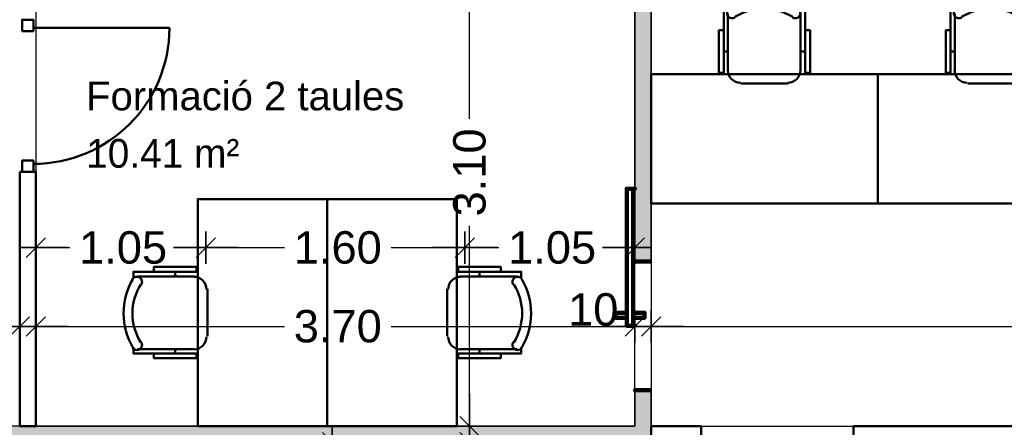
# Model space of a CAD drawing. Header units: metres. Extents: x -1 to 442, y -6 to 31.
# Tile 15 of 24: x 409.7 to 415.78, y 18.21 to 20.72. Entities that reach past the tile are written whole.
import ezdxf

# ---------------------------------------------------------------- set-up
doc = ezdxf.new("R2010")
doc.units = ezdxf.units.M
doc.header["$PDMODE"] = 65
doc.linetypes.add('CONTINUA', pattern=[0])
for name, color, linetype, lineweight in [('3D P2 MURS NOUS', 7, 'CONTINUA', 25), ('P2 COTES', 7, 'CONTINUA', 25), ('P2 LOCAL', 7, 'CONTINUA', 25), ('P2 MOBLES 2D', 7, 'CONTINUA', 25)]:
    doc.layers.add(name, color=color, linetype=linetype, lineweight=lineweight)
doc.styles.add('ARIAL', font='arial.ttf')
doc.dimstyles.new('DIMSTYLE_5', dxfattribs={"dimtxt": 0.2, "dimasz": 0.2, "dimexe": 0, "dimexo": 1e-06, "dimgap": 0.1, "dimtad": 0, "dimrnd": 0.005, "dimzin": 4, "dimdsep": 46, "dimtxsty": 'ARIAL', "dimblk1": 'ALL_ML_STRICH', "dimblk2": 'ALL_ML_STRICH', "dimsah": 1, "dimcen": 0, "dimse1": 1, "dimse2": 1, "dimclrd": 2, "dimclre": 2, "dimclrt": 2, "dimadec": 0, "dimazin": 0, "dimtfac": 1, "dimtdec": 0, "dimtix": 1, "dimtmove": 2, "dimatfit": 3, "dimfxl": 0, "dimtzin": 0, "dimlwd": 0, "dimlwe": 35, "dimarcsym": 0})
doc.dimstyles.new('DIMSTYLE_7', dxfattribs={"dimtxt": 0.2, "dimasz": 0.2, "dimexe": 0, "dimexo": 1e-06, "dimgap": 0.1, "dimtad": 2, "dimdec": 0, "dimlfac": 100, "dimrnd": 0.5, "dimzin": 4, "dimdsep": 46, "dimtxsty": 'ARIAL', "dimblk1": 'ALL_ML_STRICH', "dimblk2": 'ALL_ML_STRICH', "dimsah": 1, "dimcen": 0, "dimse1": 1, "dimse2": 1, "dimclrd": 2, "dimclre": 2, "dimclrt": 2, "dimadec": 0, "dimazin": 0, "dimtfac": 1, "dimtdec": 0, "dimtix": 1, "dimtmove": 2, "dimatfit": 3, "dimfxl": 0, "dimtvp": 1.2, "dimtzin": 0, "dimlwd": 0, "dimlwe": 35, "dimarcsym": 0})

# ---------------------------------------------------------------- blocks, each defined once
blk = doc.blocks.new('OBJETO_COMPLEJO_24')
at = {"layer": 'P2 MOBLES 2D', "color": 202, "linetype": 'CONTINUA', "lineweight": 50, "transparency": 33554687}
for p, q in [((410.6573, 19.1679), (410.6573, 19.1383)), ((410.4245, 19.1383), (410.7758, 19.1383)), ((410.8562, 19.0621), (410.8562, 18.77)), ((410.7758, 18.6896), (410.4245, 18.6896)), ((410.6573, 18.6642), (410.6573, 18.6896))]:
    blk.add_line(p, q, dxfattribs=at)
blk.add_lwpolyline([(411.5971, 19.6166), (411.5971, 18.2155), (410.797, 18.2155), (410.797, 19.6166), (411.5971, 19.6166)], close=True, dxfattribs=at)
for points in [[(410.5261, 19.1679), (410.5261, 19.1976), (410.7885, 19.1976), (410.7885, 19.1679), (410.3991, 19.1679), (410.3991, 19.1256)], [(410.4478, 19.0888), (410.4507, 19.0945), (410.4523, 19.1004), (410.4528, 19.1065), (410.4521, 19.1125), (410.4503, 19.1183), (410.4474, 19.1237), (410.4434, 19.1285), (410.4384, 19.1325), (410.4328, 19.1354), (410.4268, 19.1371), (410.4208, 19.1377), (410.4147, 19.137), (410.4089, 19.1353), (410.4035, 19.1324), (410.3987, 19.1285), (410.3947, 19.1236)], [(410.8507, 19.0594), (410.8491, 19.0751), (410.8446, 19.0898), (410.8373, 19.1031), (410.8278, 19.1147), (410.8162, 19.1243), (410.8029, 19.1315), (410.7882, 19.1361), (410.7724, 19.1377)], [(410.3947, 18.6988), (410.3987, 18.6939), (410.4035, 18.6899), (410.4089, 18.6871), (410.4147, 18.6853), (410.4208, 18.6847), (410.4268, 18.6852), (410.4328, 18.6869), (410.4384, 18.6899), (410.4434, 18.6939), (410.4474, 18.6987), (410.4503, 18.7041), (410.4521, 18.7098), (410.4528, 18.7158), (410.4523, 18.7219), (410.4507, 18.7279), (410.4478, 18.7336)], [(410.7724, 18.6889), (410.7882, 18.6905), (410.8029, 18.6951), (410.8162, 18.7023), (410.8278, 18.7119), (410.8373, 18.7235), (410.8446, 18.7368), (410.8491, 18.7515), (410.8507, 18.7673)], [(410.5261, 18.6642), (410.5261, 18.6346), (410.7885, 18.6346), (410.7885, 18.6642), (410.3991, 18.6642), (410.3991, 18.7023)]]:
    blk.add_lwpolyline(points, dxfattribs=at)
for centre, radius, start, end in [((410.7552, 18.9113), 0.4167, 149.57383, 210.44578), ((410.734, 18.9113), 0.3405, 148.2581, 211.76492)]:
    blk.add_arc(centre, radius, start, end, dxfattribs=at)
blk = doc.blocks.new('OBJETO_COMPLEJO_25')
at = {"layer": 'P2 MOBLES 2D', "color": 202, "linetype": 'CONTINUA', "lineweight": 50, "transparency": 33554687}
for p, q in [((412.5368, 19.1679), (412.5368, 19.1383)), ((412.7696, 19.1383), (412.4183, 19.1383)), ((412.3379, 19.0621), (412.3379, 18.77)), ((412.4183, 18.6896), (412.7696, 18.6896)), ((412.5368, 18.6642), (412.5368, 18.6896))]:
    blk.add_line(p, q, dxfattribs=at)
blk.add_lwpolyline([(411.5971, 19.6166), (411.5971, 18.2155), (412.3971, 18.2155), (412.3971, 19.6166), (411.5971, 19.6166)], close=True, dxfattribs=at)
for points in [[(412.668, 19.1679), (412.668, 19.1976), (412.4056, 19.1976), (412.4056, 19.1679), (412.795, 19.1679), (412.795, 19.1256)], [(412.3434, 19.0594), (412.345, 19.0751), (412.3495, 19.0898), (412.3568, 19.1031), (412.3663, 19.1147), (412.3779, 19.1243), (412.3912, 19.1315), (412.4059, 19.1361), (412.4217, 19.1377)], [(412.7463, 19.0888), (412.7434, 19.0945), (412.7418, 19.1004), (412.7413, 19.1065), (412.742, 19.1125), (412.7438, 19.1183), (412.7467, 19.1237), (412.7507, 19.1285), (412.7557, 19.1325), (412.7613, 19.1354), (412.7673, 19.1371), (412.7734, 19.1377), (412.7794, 19.137), (412.7852, 19.1353), (412.7906, 19.1324), (412.7954, 19.1285), (412.7994, 19.1236)], [(412.4217, 18.6889), (412.4059, 18.6905), (412.3912, 18.6951), (412.3779, 18.7023), (412.3663, 18.7119), (412.3568, 18.7235), (412.3495, 18.7368), (412.345, 18.7515), (412.3434, 18.7673)], [(412.7994, 18.6988), (412.7954, 18.6939), (412.7906, 18.6899), (412.7852, 18.6871), (412.7794, 18.6853), (412.7734, 18.6847), (412.7673, 18.6852), (412.7613, 18.6869), (412.7557, 18.6899), (412.7507, 18.6939), (412.7467, 18.6987), (412.7438, 18.7041), (412.742, 18.7098), (412.7413, 18.7158), (412.7418, 18.7219), (412.7434, 18.7279), (412.7463, 18.7336)], [(412.668, 18.6642), (412.668, 18.6346), (412.4056, 18.6346), (412.4056, 18.6642), (412.795, 18.6642), (412.795, 18.7023)]]:
    blk.add_lwpolyline(points, dxfattribs=at)
for centre, radius, start, end in [((412.4389, 18.9113), 0.4167, 329.55422, 30.42617), ((412.4601, 18.9113), 0.3405, 328.23508, 31.7419)]:
    blk.add_arc(centre, radius, start, end, dxfattribs=at)
blk = doc.blocks.new('OBJETO_COMPLEJO_41')
at = {"layer": 'P2 MOBLES 2D', "color": 202, "linetype": 'CONTINUA', "lineweight": 50, "transparency": 33554687}
for p, q in [((414.0712, 20.4099), (414.0712, 20.7612)), ((414.52, 20.7612), (414.52, 20.4099)), ((414.0458, 20.5284), (414.0712, 20.5284)), ((414.5496, 20.5284), (414.52, 20.5284)), ((414.4438, 20.3295), (414.1517, 20.3295))]:
    blk.add_line(p, q, dxfattribs=at)
for points in [[(414.0458, 20.6596), (414.0162, 20.6596), (414.0162, 20.3972), (414.0458, 20.3972), (414.0458, 20.7866), (414.0839, 20.7866)], [(414.0804, 20.791), (414.0755, 20.787), (414.0716, 20.7822), (414.0688, 20.7768), (414.067, 20.771), (414.0664, 20.765), (414.0669, 20.7589), (414.0686, 20.7529), (414.0716, 20.7473), (414.0756, 20.7423), (414.0803, 20.7383), (414.0857, 20.7354), (414.0915, 20.7336), (414.0975, 20.7329), (414.1036, 20.7334), (414.1095, 20.735), (414.1152, 20.7379)], [(414.4704, 20.7379), (414.4761, 20.735), (414.4821, 20.7334), (414.4882, 20.7329), (414.4942, 20.7336), (414.5, 20.7354), (414.5053, 20.7383), (414.5101, 20.7423), (414.5141, 20.7473), (414.5171, 20.7529), (414.5188, 20.7589), (414.5193, 20.765), (414.5187, 20.771), (414.5169, 20.7768), (414.5141, 20.7822), (414.5102, 20.787), (414.5052, 20.791)], [(414.5496, 20.6596), (414.5792, 20.6596), (414.5792, 20.3972), (414.5496, 20.3972), (414.5496, 20.7866), (414.5073, 20.7866)], [(414.0706, 20.4133), (414.0722, 20.3975), (414.0767, 20.3828), (414.084, 20.3695), (414.0935, 20.3579), (414.1051, 20.3484), (414.1184, 20.3411), (414.1331, 20.3366), (414.1489, 20.335)], [(414.441, 20.335), (414.4568, 20.3366), (414.4715, 20.3411), (414.4848, 20.3484), (414.4964, 20.3579), (414.5059, 20.3695), (414.5132, 20.3828), (414.5177, 20.3975), (414.5193, 20.4133)]]:
    blk.add_lwpolyline(points, dxfattribs=at)
blk.add_lwpolyline([(414.9983, 19.5887), (413.5971, 19.5887), (413.5971, 20.3887), (414.9983, 20.3887), (414.9983, 19.5887)], close=True, dxfattribs=at)
for centre, radius, start, end in [((414.2929, 20.4305), 0.4167, 59.57383, 120.44578), ((414.2929, 20.4517), 0.3405, 58.2581, 121.76492)]:
    blk.add_arc(centre, radius, start, end, dxfattribs=at)
blk = doc.blocks.new('OBJETO_COMPLEJO_42')
at = {"layer": 'P2 MOBLES 2D', "color": 202, "linetype": 'CONTINUA', "lineweight": 50, "transparency": 33554687}
for p, q in [((415.4724, 20.4099), (415.4724, 20.7612)), ((415.9211, 20.7612), (415.9211, 20.4099)), ((415.447, 20.5284), (415.4724, 20.5284)), ((415.9508, 20.5284), (415.9211, 20.5284)), ((415.8449, 20.3295), (415.5528, 20.3295))]:
    blk.add_line(p, q, dxfattribs=at)
for points in [[(415.447, 20.6596), (415.4174, 20.6596), (415.4174, 20.3972), (415.447, 20.3972), (415.447, 20.7866), (415.4851, 20.7866)], [(415.4816, 20.791), (415.4767, 20.787), (415.4728, 20.7822), (415.4699, 20.7768), (415.4682, 20.771), (415.4675, 20.765), (415.4681, 20.7589), (415.4698, 20.7529), (415.4727, 20.7473), (415.4767, 20.7423), (415.4815, 20.7383), (415.4869, 20.7354), (415.4927, 20.7336), (415.4987, 20.7329), (415.5048, 20.7334), (415.5107, 20.735), (415.5164, 20.7379)], [(415.8716, 20.7379), (415.8773, 20.735), (415.8833, 20.7334), (415.8894, 20.7329), (415.8954, 20.7336), (415.9011, 20.7354), (415.9065, 20.7383), (415.9113, 20.7423), (415.9153, 20.7473), (415.9183, 20.7529), (415.92, 20.7589), (415.9205, 20.765), (415.9199, 20.771), (415.9181, 20.7768), (415.9153, 20.7822), (415.9114, 20.787), (415.9064, 20.791)], [(415.9508, 20.6596), (415.9804, 20.6596), (415.9804, 20.3972), (415.9508, 20.3972), (415.9508, 20.7866), (415.9084, 20.7866)], [(415.4718, 20.4133), (415.4734, 20.3975), (415.4779, 20.3828), (415.4851, 20.3695), (415.4947, 20.3579), (415.5063, 20.3484), (415.5196, 20.3411), (415.5343, 20.3366), (415.5501, 20.335)], [(415.8422, 20.335), (415.858, 20.3366), (415.8727, 20.3411), (415.886, 20.3484), (415.8976, 20.3579), (415.9071, 20.3695), (415.9143, 20.3828), (415.9189, 20.3975), (415.9205, 20.4133)]]:
    blk.add_lwpolyline(points, dxfattribs=at)
blk.add_lwpolyline([(416.3995, 19.5887), (414.9983, 19.5887), (414.9983, 20.3887), (416.3995, 20.3887), (416.3995, 19.5887)], close=True, dxfattribs=at)
for centre, radius, start, end in [((415.6941, 20.4305), 0.4167, 59.57383, 120.44578), ((415.6941, 20.4517), 0.3405, 58.2581, 121.76492)]:
    blk.add_arc(centre, radius, start, end, dxfattribs=at)
blk = doc.blocks.new('ALL_ML_STRICH')
at = {"color": 0, "linetype": 'ByBlock', "lineweight": -2}
for p, q in [((0, -0.5), (0, 0.5)), ((-1, 0), (0.5, 0)), ((-0.3, -0.3), (0.3, 0.3))]:
    blk.add_line(p, q, dxfattribs=at)
blk = doc.blocks.new('*D70')
at = {"layer": 'DEFPOINTS', "color": 2, "linetype": 'CONTINUA', "lineweight": 35, "transparency": 33554687}
for p in [(409.697, 19.1348), (399.3066, 18.8309), (399.3066, 18.2155)]:
    blk.add_point(p, dxfattribs=at)
at = {"layer": 'P2 COTES', "color": 2, "linetype": 'CONTINUA', "lineweight": -2, "transparency": 33554687}
for p, q in [((399.3066, 18.8309), (404.1084, 18.8309)), ((404.9084, 18.8309), (409.697, 18.8309))]:
    blk.add_line(p, q, dxfattribs=at)
at = {"layer": 'P2 COTES', "color": 2, "linetype": 'CONTINUA', "lineweight": 35, "transparency": 33554687, "xscale": 0.2, "yscale": 0.2, "zscale": 0.2, "rotation": 180}
blk.add_blockref('ALL_ML_STRICH', (399.3066, 18.8309), dxfattribs=at)
at = {"layer": 'P2 COTES', "color": 2, "linetype": 'CONTINUA', "lineweight": 35, "transparency": 33554687, "xscale": 0.2, "yscale": 0.2, "zscale": 0.2}
blk.add_blockref('ALL_ML_STRICH', (409.697, 18.8309), dxfattribs=at)
at = {"layer": 'P2 COTES', "color": 2, "linetype": 'CONTINUA', "lineweight": 35, "transparency": 33554687, "insert": (404.5084, 18.8309), "char_height": 0.2, "width": 1, "attachment_point": 5, "style": 'ARIAL'}
blk.add_mtext('\\A1;{\\A1;{10.39\\H0.132000;\\S^ ;}}', dxfattribs=at)
blk = doc.blocks.new('*D71')
at = {"layer": 'DEFPOINTS', "color": 2, "linetype": 'CONTINUA', "lineweight": 35, "transparency": 33554687}
for p in [(409.697, 19.1348), (409.797, 19.152), (409.697, 18.8309)]:
    blk.add_point(p, dxfattribs=at)
at = {"layer": 'P2 COTES', "color": 2, "linetype": 'CONTINUA', "lineweight": -2, "transparency": 33554687}
blk.add_line((409.697, 18.8309), (409.797, 18.8309), dxfattribs=at)
at = {"layer": 'P2 COTES', "color": 2, "linetype": 'CONTINUA', "lineweight": 35, "transparency": 33554687, "xscale": 0.2, "yscale": 0.2, "zscale": 0.2, "rotation": 180}
blk.add_blockref('ALL_ML_STRICH', (409.697, 18.8309), dxfattribs=at)
at = {"layer": 'P2 COTES', "color": 2, "linetype": 'CONTINUA', "lineweight": 35, "transparency": 33554687, "xscale": 0.2, "yscale": 0.2, "zscale": 0.2}
blk.add_blockref('ALL_ML_STRICH', (409.797, 18.8309), dxfattribs=at)
at = {"layer": 'P2 COTES', "color": 2, "linetype": 'CONTINUA', "lineweight": 35, "transparency": 33554687, "insert": (409.4396, 18.9343), "char_height": 0.2, "width": 0.4, "attachment_point": 5, "style": 'ARIAL'}
blk.add_mtext('\\A1;{10}', dxfattribs=at)
blk = doc.blocks.new('*D72')
at = {"layer": 'DEFPOINTS', "color": 2, "linetype": 'CONTINUA', "lineweight": 35, "transparency": 33554687}
for p in [(409.797, 19.152), (409.797, 18.8309), (413.4971, 18.8229)]:
    blk.add_point(p, dxfattribs=at)
at = {"layer": 'P2 COTES', "color": 2, "linetype": 'CONTINUA', "lineweight": -2, "transparency": 33554687}
for p, q in [((409.797, 18.8309), (411.3318, 18.8309)), ((411.9918, 18.8309), (413.4971, 18.8309))]:
    blk.add_line(p, q, dxfattribs=at)
at = {"layer": 'P2 COTES', "color": 2, "linetype": 'CONTINUA', "lineweight": 35, "transparency": 33554687, "xscale": 0.2, "yscale": 0.2, "zscale": 0.2, "rotation": 180}
blk.add_blockref('ALL_ML_STRICH', (409.797, 18.8309), dxfattribs=at)
at = {"layer": 'P2 COTES', "color": 2, "linetype": 'CONTINUA', "lineweight": 35, "transparency": 33554687, "xscale": 0.2, "yscale": 0.2, "zscale": 0.2}
blk.add_blockref('ALL_ML_STRICH', (413.4971, 18.8309), dxfattribs=at)
at = {"layer": 'P2 COTES', "color": 2, "linetype": 'CONTINUA', "lineweight": 35, "transparency": 33554687, "insert": (411.6618, 18.8309), "char_height": 0.2, "width": 0.8, "attachment_point": 5, "style": 'ARIAL'}
blk.add_mtext('\\A1;{\\A1;{3.70\\H0.132000;\\S^ ;}}', dxfattribs=at)
blk = doc.blocks.new('*D73')
at = {"layer": 'DEFPOINTS', "color": 2, "linetype": 'CONTINUA', "lineweight": 35, "transparency": 33554687}
for p in [(413.4971, 18.8309), (413.4971, 18.8229), (413.5971, 18.3921)]:
    blk.add_point(p, dxfattribs=at)
at = {"layer": 'P2 COTES', "color": 2, "linetype": 'CONTINUA', "lineweight": -2, "transparency": 33554687}
blk.add_line((413.4971, 18.8309), (413.5971, 18.8309), dxfattribs=at)
at = {"layer": 'P2 COTES', "color": 2, "linetype": 'CONTINUA', "lineweight": 35, "transparency": 33554687, "xscale": 0.2, "yscale": 0.2, "zscale": 0.2, "rotation": 180}
blk.add_blockref('ALL_ML_STRICH', (413.4971, 18.8309), dxfattribs=at)
at = {"layer": 'P2 COTES', "color": 2, "linetype": 'CONTINUA', "lineweight": 35, "transparency": 33554687, "xscale": 0.2, "yscale": 0.2, "zscale": 0.2}
blk.add_blockref('ALL_ML_STRICH', (413.5971, 18.8309), dxfattribs=at)
at = {"layer": 'P2 COTES', "color": 2, "linetype": 'CONTINUA', "lineweight": 35, "transparency": 33554687, "insert": (413.2397, 18.9343), "char_height": 0.2, "width": 0.4, "attachment_point": 5, "style": 'ARIAL'}
blk.add_mtext('\\A1;{10}', dxfattribs=at)
blk = doc.blocks.new('*D74')
at = {"layer": 'DEFPOINTS', "color": 2, "linetype": 'CONTINUA', "lineweight": 35, "transparency": 33554687}
for p in [(413.5971, 18.8309), (420.5098, 18.8488), (413.5971, 18.3921)]:
    blk.add_point(p, dxfattribs=at)
at = {"layer": 'P2 COTES', "color": 2, "linetype": 'CONTINUA', "lineweight": -2, "transparency": 33554687}
for p, q in [((413.5971, 18.8309), (416.7572, 18.8309)), ((417.4172, 18.8309), (420.5098, 18.8309))]:
    blk.add_line(p, q, dxfattribs=at)
at = {"layer": 'P2 COTES', "color": 2, "linetype": 'CONTINUA', "lineweight": 35, "transparency": 33554687, "xscale": 0.2, "yscale": 0.2, "zscale": 0.2, "rotation": 180}
blk.add_blockref('ALL_ML_STRICH', (413.5971, 18.8309), dxfattribs=at)
at = {"layer": 'P2 COTES', "color": 2, "linetype": 'CONTINUA', "lineweight": 35, "transparency": 33554687, "xscale": 0.2, "yscale": 0.2, "zscale": 0.2}
blk.add_blockref('ALL_ML_STRICH', (420.5098, 18.8309), dxfattribs=at)
at = {"layer": 'P2 COTES', "color": 2, "linetype": 'CONTINUA', "lineweight": 35, "transparency": 33554687, "insert": (417.0872, 18.8309), "char_height": 0.2, "width": 0.8, "attachment_point": 5, "style": 'ARIAL'}
blk.add_mtext('\\A1;{\\A1;{6.91\\H0.132000;\\S^ ;}}', dxfattribs=at)
blk = doc.blocks.new('*D77')
at = {"layer": 'DEFPOINTS', "color": 2, "linetype": 'CONTINUA', "lineweight": 35, "transparency": 33554687}
for p in [(410.847, 19.6166), (409.797, 19.317), (409.797, 19.2086)]:
    blk.add_point(p, dxfattribs=at)
at = {"layer": 'P2 COTES', "color": 2, "linetype": 'CONTINUA', "lineweight": -2, "transparency": 33554687}
for p, q in [((409.797, 19.317), (410.0057, 19.317)), ((410.6657, 19.317), (410.847, 19.317))]:
    blk.add_line(p, q, dxfattribs=at)
at = {"layer": 'P2 COTES', "color": 2, "linetype": 'CONTINUA', "lineweight": 35, "transparency": 33554687, "xscale": 0.2, "yscale": 0.2, "zscale": 0.2, "rotation": 180}
blk.add_blockref('ALL_ML_STRICH', (409.797, 19.317), dxfattribs=at)
at = {"layer": 'P2 COTES', "color": 2, "linetype": 'CONTINUA', "lineweight": 35, "transparency": 33554687, "xscale": 0.2, "yscale": 0.2, "zscale": 0.2}
blk.add_blockref('ALL_ML_STRICH', (410.847, 19.317), dxfattribs=at)
at = {"layer": 'P2 COTES', "color": 2, "linetype": 'CONTINUA', "lineweight": 35, "transparency": 33554687, "insert": (410.3357, 19.317), "char_height": 0.2, "width": 0.8, "attachment_point": 5, "style": 'ARIAL'}
blk.add_mtext('\\A1;{\\A1;{1.05\\H0.132000;\\S^ ;}}', dxfattribs=at)
blk = doc.blocks.new('*D78')
at = {"layer": 'DEFPOINTS', "color": 2, "linetype": 'CONTINUA', "lineweight": 35, "transparency": 33554687}
for p in [(410.847, 19.6166), (412.4471, 19.6166), (410.847, 19.317)]:
    blk.add_point(p, dxfattribs=at)
at = {"layer": 'P2 COTES', "color": 2, "linetype": 'CONTINUA', "lineweight": -2, "transparency": 33554687}
for p, q in [((410.847, 19.317), (411.3318, 19.317)), ((411.9918, 19.317), (412.4471, 19.317))]:
    blk.add_line(p, q, dxfattribs=at)
at = {"layer": 'P2 COTES', "color": 2, "linetype": 'CONTINUA', "lineweight": 35, "transparency": 33554687, "xscale": 0.2, "yscale": 0.2, "zscale": 0.2, "rotation": 180}
blk.add_blockref('ALL_ML_STRICH', (410.847, 19.317), dxfattribs=at)
at = {"layer": 'P2 COTES', "color": 2, "linetype": 'CONTINUA', "lineweight": 35, "transparency": 33554687, "xscale": 0.2, "yscale": 0.2, "zscale": 0.2}
blk.add_blockref('ALL_ML_STRICH', (412.4471, 19.317), dxfattribs=at)
at = {"layer": 'P2 COTES', "color": 2, "linetype": 'CONTINUA', "lineweight": 35, "transparency": 33554687, "insert": (411.6618, 19.317), "char_height": 0.2, "width": 0.8, "attachment_point": 5, "style": 'ARIAL'}
blk.add_mtext('\\A1;{\\A1;{1.60\\H0.132000;\\S^ ;}}', dxfattribs=at)
blk = doc.blocks.new('*D79')
at = {"layer": 'DEFPOINTS', "color": 2, "linetype": 'CONTINUA', "lineweight": 35, "transparency": 33554687}
for p in [(412.4471, 19.6166), (412.4471, 19.317), (413.4971, 19.1556)]:
    blk.add_point(p, dxfattribs=at)
at = {"layer": 'P2 COTES', "color": 2, "linetype": 'CONTINUA', "lineweight": -2, "transparency": 33554687}
for p, q in [((412.4471, 19.317), (412.6558, 19.317)), ((413.3158, 19.317), (413.4971, 19.317))]:
    blk.add_line(p, q, dxfattribs=at)
at = {"layer": 'P2 COTES', "color": 2, "linetype": 'CONTINUA', "lineweight": 35, "transparency": 33554687, "xscale": 0.2, "yscale": 0.2, "zscale": 0.2, "rotation": 180}
blk.add_blockref('ALL_ML_STRICH', (412.4471, 19.317), dxfattribs=at)
at = {"layer": 'P2 COTES', "color": 2, "linetype": 'CONTINUA', "lineweight": 35, "transparency": 33554687, "xscale": 0.2, "yscale": 0.2, "zscale": 0.2}
blk.add_blockref('ALL_ML_STRICH', (413.4971, 19.317), dxfattribs=at)
at = {"layer": 'P2 COTES', "color": 2, "linetype": 'CONTINUA', "lineweight": 35, "transparency": 33554687, "insert": (412.9858, 19.317), "char_height": 0.2, "width": 0.8, "attachment_point": 5, "style": 'ARIAL'}
blk.add_mtext('\\A1;{\\A1;{1.05\\H0.132000;\\S^ ;}}', dxfattribs=at)
blk = doc.blocks.new('*D106')
at = {"layer": 'DEFPOINTS', "color": 2, "linetype": 'CONTINUA', "lineweight": 35, "transparency": 33554687}
for p in [(407.9194, 18.1155), (411.6273, 16.4186), (411.8677, 16.4186)]:
    blk.add_point(p, dxfattribs=at)
at = {"layer": 'P2 COTES', "color": 2, "linetype": 'CONTINUA', "lineweight": -2, "transparency": 33554687}
for p, q in [((411.6273, 17.6118), (411.6273, 18.1155)), ((411.6273, 16.4186), (411.6273, 16.9518))]:
    blk.add_line(p, q, dxfattribs=at)
at = {"layer": 'P2 COTES', "color": 2, "linetype": 'CONTINUA', "lineweight": 35, "transparency": 33554687, "xscale": 0.2, "yscale": 0.2, "zscale": 0.2}
for p, rotation in [((411.6273, 18.1155), 90), ((411.6273, 16.4186), 270)]:
    blk.add_blockref('ALL_ML_STRICH', p, dxfattribs=dict(at, rotation=rotation))
at = {"layer": 'P2 COTES', "color": 2, "linetype": 'CONTINUA', "lineweight": 35, "transparency": 33554687, "insert": (411.6273, 17.2818), "char_height": 0.2, "width": 0.8, "attachment_point": 5, "rotation": 90, "style": 'ARIAL'}
blk.add_mtext('\\A1;{\\A1;{1.70\\H0.132000;\\S^ ;}}', dxfattribs=at)
blk = doc.blocks.new('*D107')
at = {"layer": 'DEFPOINTS', "color": 2, "linetype": 'CONTINUA', "lineweight": 35, "transparency": 33554687}
for p in [(411.3918, 18.1155), (411.866, 13.1195), (412.4759, 13.1195)]:
    blk.add_point(p, dxfattribs=at)
at = {"layer": 'P2 COTES', "color": 2, "linetype": 'CONTINUA', "lineweight": -2, "transparency": 33554687}
for p, q in [((412.4759, 15.9623), (412.4759, 18.1155)), ((412.4759, 13.1195), (412.4759, 15.3023))]:
    blk.add_line(p, q, dxfattribs=at)
at = {"layer": 'P2 COTES', "color": 2, "linetype": 'CONTINUA', "lineweight": 35, "transparency": 33554687, "xscale": 0.2, "yscale": 0.2, "zscale": 0.2}
for p, rotation in [((412.4759, 18.1155), 90), ((412.4759, 13.1195), 270)]:
    blk.add_blockref('ALL_ML_STRICH', p, dxfattribs=dict(at, rotation=rotation))
at = {"layer": 'P2 COTES', "color": 2, "linetype": 'CONTINUA', "lineweight": 35, "transparency": 33554687, "insert": (412.4759, 15.6323), "char_height": 0.2, "width": 0.8, "attachment_point": 5, "rotation": 90, "style": 'ARIAL'}
blk.add_mtext('\\A1;{\\A1;{5.00\\H0.132000;\\S^ ;}}', dxfattribs=at)
blk = doc.blocks.new('*D108')
at = {"layer": 'DEFPOINTS', "color": 2, "linetype": 'CONTINUA', "lineweight": 35, "transparency": 33554687}
for p in [(411.5561, 18.2155), (411.3918, 18.1155), (412.4759, 18.1155)]:
    blk.add_point(p, dxfattribs=at)
at = {"layer": 'P2 COTES', "color": 2, "linetype": 'CONTINUA', "lineweight": -2, "transparency": 33554687}
blk.add_line((412.4759, 18.1155), (412.4759, 18.2155), dxfattribs=at)
at = {"layer": 'P2 COTES', "color": 2, "linetype": 'CONTINUA', "lineweight": 35, "transparency": 33554687, "xscale": 0.2, "yscale": 0.2, "zscale": 0.2}
for p, rotation in [((412.4759, 18.1155), 270), ((412.4759, 18.2155), 90)]:
    blk.add_blockref('ALL_ML_STRICH', p, dxfattribs=dict(at, rotation=rotation))
at = {"layer": 'P2 COTES', "color": 2, "linetype": 'CONTINUA', "lineweight": 35, "transparency": 33554687, "insert": (412.3725, 17.8581), "char_height": 0.2, "width": 0.4, "attachment_point": 5, "rotation": 90, "style": 'ARIAL'}
blk.add_mtext('\\A1;{10}', dxfattribs=at)
blk = doc.blocks.new('*D109')
at = {"layer": 'DEFPOINTS', "color": 2, "linetype": 'CONTINUA', "lineweight": 35, "transparency": 33554687}
for p in [(413.3271, 21.3178), (411.5561, 18.2155), (412.4759, 18.2155)]:
    blk.add_point(p, dxfattribs=at)
at = {"layer": 'P2 COTES', "color": 2, "linetype": 'CONTINUA', "lineweight": -2, "transparency": 33554687}
for p, q in [((412.4759, 20.1114), (412.4759, 21.3178)), ((412.4759, 18.2155), (412.4759, 19.4514))]:
    blk.add_line(p, q, dxfattribs=at)
at = {"layer": 'P2 COTES', "color": 2, "linetype": 'CONTINUA', "lineweight": 35, "transparency": 33554687, "xscale": 0.2, "yscale": 0.2, "zscale": 0.2}
for p, rotation in [((412.4759, 21.3178), 90), ((412.4759, 18.2155), 270)]:
    blk.add_blockref('ALL_ML_STRICH', p, dxfattribs=dict(at, rotation=rotation))
at = {"layer": 'P2 COTES', "color": 2, "linetype": 'CONTINUA', "lineweight": 35, "transparency": 33554687, "insert": (412.4759, 19.7814), "char_height": 0.2, "width": 0.8, "attachment_point": 5, "rotation": 90, "style": 'ARIAL'}
blk.add_mtext('\\A1;{\\A1;{3.10\\H0.132000;\\S^ ;}}', dxfattribs=at)

msp = doc.modelspace()

# ---------------------------------------------------------------- hatches: boundary and pattern name
at = {"layer": '3D P2 MURS NOUS', "linetype": 'CONTINUA', "lineweight": 18, "true_color": 0x006e00, "transparency": 33554687}
for points in [[(413.5971, 19.2325), (413.5971, 21.3646), (413.4971, 21.3412), (413.4971, 19.2325)], [(413.5971, 18.2155), (413.5971, 18.4368), (413.4971, 18.4368), (413.4971, 18.2155)], [(405.3214, 18.1155), (413.5971, 18.1155), (413.5971, 18.2155), (405.3214, 18.2155)]]:
    msp.add_hatch(color=96, dxfattribs=at).paths.add_polyline_path(points)

# ---------------------------------------------------------------- linework, layer by layer
at = {"layer": '3D P2 MURS NOUS', "color": 7, "linetype": 'CONTINUA', "lineweight": 25, "transparency": 33554687}
for p, q in [((413.5971, 19.2325), (413.5971, 21.3646)), ((413.4971, 21.3412), (413.4971, 19.2325)), ((413.5971, 19.2325), (413.4971, 19.2325)), ((413.4971, 18.4368), (413.5971, 18.4368)), ((413.4971, 18.4368), (413.4971, 18.2155)), ((413.5971, 18.2155), (413.5971, 18.4368)), ((409.697, 18.2155), (405.3214, 18.2155)), ((409.797, 18.2155), (409.697, 18.2155)), ((413.4971, 18.2155), (409.797, 18.2155)), ((413.5971, 18.1155), (413.5971, 18.2155))]:
    msp.add_line(p, q, dxfattribs=at)
at = {"layer": '3D P2 MURS NOUS', "color": 4, "linetype": 'CONTINUA', "lineweight": 50, "transparency": 33554687}
for p, q in [((409.782, 20.6743), (410.622, 20.6743)), ((409.697, 19.7843), (409.797, 19.7843)), ((409.697, 19.7843), (409.697, 18.2155)), ((409.797, 18.2155), (409.797, 19.7843)), ((409.697, 18.2155), (409.797, 18.2155)), ((413.9071, 18.2155), (413.5971, 18.2155)), ((413.5971, 18.2155), (413.5971, 18.1155)), ((413.9071, 18.2155), (413.9071, 18.1155)), ((414.8471, 18.1155), (414.8471, 18.2155)), ((417.4099, 18.2155), (414.8471, 18.2155))]:
    msp.add_line(p, q, dxfattribs=at)
for points in [[(409.712, 20.6543), (409.712, 20.7243), (409.782, 20.7243), (409.782, 20.6543), (409.712, 20.6543)], [(409.712, 19.7843), (409.712, 19.8543), (409.782, 19.8543), (409.782, 19.7843), (409.712, 19.7843)]]:
    msp.add_lwpolyline(points, close=True, dxfattribs=at)
at = {"layer": '3D P2 MURS NOUS', "color": 240, "linetype": 'CONTINUA', "lineweight": 140, "transparency": 33554687}
for points in [[(413.4871, 18.8347), (413.4871, 19.6804), (413.4971, 19.6804), (413.4471, 19.6804), (413.4471, 18.8347), (413.4971, 18.8347), (413.4871, 18.8347)], [(413.5971, 19.2325), (413.5471, 19.2325), (413.4971, 19.2325), (413.5471, 19.2325), (413.5971, 19.2325)], [(413.4471, 18.8847), (413.4471, 18.9147), (413.3771, 18.9147), (413.3771, 18.8847), (413.4471, 18.8847)], [(413.4871, 18.8847), (413.4871, 18.9147), (413.5571, 18.9147), (413.5571, 18.8847), (413.4871, 18.8847)], [(413.5971, 18.4368), (413.5471, 18.4368), (413.4971, 18.4368), (413.5471, 18.4368), (413.5971, 18.4368)]]:
    msp.add_lwpolyline(points, close=True, dxfattribs=at)
at = {"layer": '3D P2 MURS NOUS', "color": 4, "linetype": 'CONTINUA', "lineweight": 50, "transparency": 33554687}
msp.add_arc((409.782, 20.6743), 0.84, 270, 0, dxfattribs=at)
at = {"layer": 'P2 LOCAL', "color": 7, "linetype": 'CONTINUA', "lineweight": 25, "transparency": 33554687}
for p, q in [((413.5971, 21.3646), (413.5971, 18.2155)), ((413.4971, 18.2155), (413.4971, 21.3412)), ((409.797, 21.1429), (409.797, 18.2155)), ((409.797, 18.2155), (413.4971, 18.2155)), ((413.5971, 18.2155), (420.5098, 18.2155))]:
    msp.add_line(p, q, dxfattribs=at)

# ---------------------------------------------------------------- block references
at = {"layer": 'P2 MOBLES 2D', "color": 202, "linetype": 'CONTINUA', "lineweight": 50, "transparency": 33554687}
for name in ['OBJETO_COMPLEJO_41', 'OBJETO_COMPLEJO_42', 'OBJETO_COMPLEJO_24', 'OBJETO_COMPLEJO_25']:
    msp.add_blockref(name, (0, 0), dxfattribs=at)

# ---------------------------------------------------------------- texts
at = {"layer": 'P2 LOCAL', "color": 7, "linetype": 'CONTINUA', "lineweight": 25, "transparency": 33554687, "char_height": 0.177, "attachment_point": 1, "style": 'ARIAL'}
for s, insert, width in [('\\W1.00;Formació 2 taules', (410.1073, 20.3419), 2.062305), ('\\W0.97;10.41 m²', (410.1073, 19.9878), 1.065603)]:
    msp.add_mtext(s, dxfattribs=dict(at, insert=insert, width=width))

# ---------------------------------------------------------------- dimensions: what is measured, and where the dimension line sits
at = {"layer": 'P2 COTES', "color": 2, "linetype": 'CONTINUA', "lineweight": 35, "transparency": 33554687}
for base, p1, p2, dimstyle, picture, middle in [((412.4759, 21.3178), (411.5561, 18.2155), (413.3271, 21.3178), 'DIMSTYLE_5', '*D109', (412.4759, 19.7814)), ((412.4759, 18.2155), (411.3918, 18.1155), (411.5561, 18.2155), 'DIMSTYLE_7', '*D108', (412.3725, 17.8581)), ((411.6273, 18.1155), (411.8677, 16.4186), (407.9194, 18.1155), 'DIMSTYLE_5', '*D106', (411.6273, 17.2818)), ((412.4759, 18.1155), (411.866, 13.1195), (411.3918, 18.1155), 'DIMSTYLE_5', '*D107', (412.4759, 15.6323))]:
    dim = msp.add_linear_dim(base=base, p1=p1, p2=p2, angle=90, dimstyle=dimstyle, override={"dimpost": '<>', "dimclrd": 2, "dimclre": 2, "dimclrt": 2, "dimlwd": 0, "dimlwe": 35}, dxfattribs=at)
    dim.commit()
    dim.dimension.update_dxf_attribs({"geometry": picture, "text_midpoint": middle, "dimtype": 160})
for base, p1, p2, dimstyle, picture, middle in [((410.847, 19.317), (409.797, 19.2086), (410.847, 19.6166), 'DIMSTYLE_5', '*D77', (410.3357, 19.317)), ((412.4471, 19.317), (410.847, 19.6166), (412.4471, 19.6166), 'DIMSTYLE_5', '*D78', (411.6618, 19.317)), ((413.4971, 19.317), (412.4471, 19.6166), (413.4971, 19.1556), 'DIMSTYLE_5', '*D79', (412.9858, 19.317)), ((409.697, 18.8309), (399.3066, 18.2155), (409.697, 19.1348), 'DIMSTYLE_5', '*D70', (404.5084, 18.8309)), ((409.797, 18.8309), (409.697, 19.1348), (409.797, 19.152), 'DIMSTYLE_7', '*D71', (409.4396, 18.9343)), ((413.4971, 18.8309), (409.797, 19.152), (413.4971, 18.8229), 'DIMSTYLE_5', '*D72', (411.6618, 18.8309)), ((413.5971, 18.8309), (413.4971, 18.8229), (413.5971, 18.3921), 'DIMSTYLE_7', '*D73', (413.2397, 18.9343)), ((420.5098, 18.8309), (413.5971, 18.3921), (420.5098, 18.8488), 'DIMSTYLE_5', '*D74', (417.0872, 18.8309))]:
    dim = msp.add_linear_dim(base=base, p1=p1, p2=p2, dimstyle=dimstyle, override={"dimpost": '<>', "dimclrd": 2, "dimclre": 2, "dimclrt": 2, "dimlwd": 0, "dimlwe": 35}, dxfattribs=at)
    dim.commit()
    dim.dimension.update_dxf_attribs({"geometry": picture, "text_midpoint": middle, "dimtype": 160})

doc.saveas('drawing.dxf')
